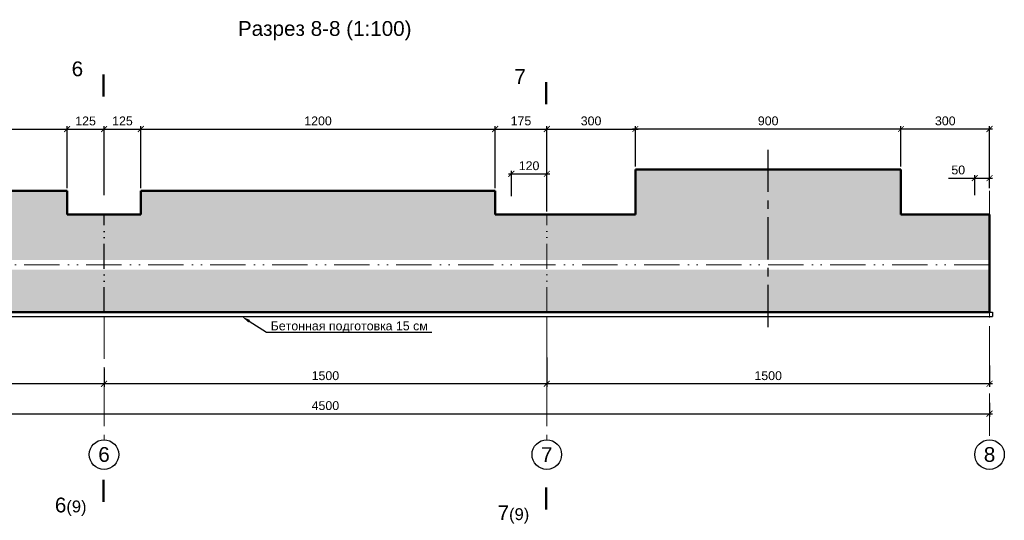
# Model space of a CAD drawing. Header units: millimetres. Extents: x 381297 to 840819, y 463079 to 618741.
# Tile 9 of 14: x 493055 to 526412, y 518086 to 535033. Entities that reach past the tile are written whole.
import ezdxf
from ezdxf import colors
from ezdxf.entities.mleader import LeaderData, LeaderLine
from ezdxf.math import Vec2, Vec3

# ---------------------------------------------------------------- set-up
doc = ezdxf.new("R2010")
doc.units = ezdxf.units.MM
doc.linetypes.add('ACAD_ISO12W100', pattern=[21, 12, -3, 0, -3, 0, -3])
doc.linetypes.add('осевая', pattern=[50.8, 31.75, -6.35, 6.35, -6.35])
for name, color, linetype, lineweight in [('Бетон', 7, 'Continuous', 50), ('ГТО-2_Размеры', 7, 'Continuous', 15), ('Отдел_Выноски(стрелка)', 7, 'Continuous', 15), ('Отдел_Заглавные надписи', 7, 'Continuous', 30), ('Отдел_Разрезы. Сечения. Узлы', 7, 'Continuous', 15)]:
    doc.layers.add(name, color=color, linetype=linetype, lineweight=lineweight)
doc.layers.add('Оси', color=1, linetype='осевая')
doc.layers.add('Штриховка', color=7, linetype='Continuous')
doc.styles.add('arial', font='arial.ttf')
doc.styles.add('аrial', font='arial.ttf')
doc.styles.add('ариал 0.9', font='arial.ttf', dxfattribs={"width": 0.9})
doc.styles.add('Рогун1', font='arial.ttf')
doc.dimstyles.new('100 мм', dxfattribs={"dimscale": 100, "dimtxt": 3.5, "dimasz": 2, "dimexe": 1, "dimexo": 1, "dimgap": 1.2, "dimtad": 1, "dimdec": 0, "dimlfac": 0.1, "dimrnd": 0.0001, "dimtxsty": 'Рогун1', "dimblk": 'ARCHTICK', "dimcen": 2.5, "dimdle": 1, "dimaunit": 1, "dimadec": 1, "dimazin": 0, "dimtfac": 1, "dimtdec": 0, "dimtmove": 1, "dimatfit": 3, "dimldrblk": 'ARCHTICK', "dimfxl": 1, "dimtfill": 1, "dimarcsym": 0})

# ---------------------------------------------------------------- blocks, each defined once
blk = doc.blocks.new('_ArchTick')
at = {"color": 0, "linetype": 'ByBlock', "const_width": 0.15}
blk.add_lwpolyline([(-0.5, -0.5), (0.5, 0.5)], dxfattribs=at)
blk = doc.blocks.new('*D134')
at = {"layer": 'Defpoints', "color": 0, "transparency": 16777216}
for p in [(510912, 523674), (525912, 523423), (510912, 522707)]:
    blk.add_point(p, dxfattribs=at)
at = {"layer": 'ГТО-2_Размеры', "color": 0, "lineweight": -2, "transparency": 16777216}
for p, q in [((510912, 523574), (510912, 522607)), ((525912, 523323), (525912, 522607)), ((526012, 522707), (510812, 522707))]:
    blk.add_line(p, q, dxfattribs=at)
at = {"layer": 'ГТО-2_Размеры', "color": 0, "lineweight": -2, "transparency": 16777216, "xscale": 200, "yscale": 200, "zscale": 200, "rotation": 180}
blk.add_blockref('_ArchTick', (510912, 522707), dxfattribs=at)
at = {"layer": 'ГТО-2_Размеры', "color": 0, "lineweight": -2, "transparency": 16777216, "xscale": 200, "yscale": 200, "zscale": 200}
blk.add_blockref('_ArchTick', (525912, 522707), dxfattribs=at)
at = {"layer": 'ГТО-2_Размеры', "color": 0, "transparency": 16777216, "insert": (518412, 522980), "char_height": 300, "attachment_point": 5, "style": 'Рогун1'}
blk.add_mtext('1500', dxfattribs=at)
blk = doc.blocks.new('*D135')
at = {"layer": 'Defpoints', "color": 0, "transparency": 16777216}
for p in [(510912, 523693), (495912, 523319), (495912, 522707)]:
    blk.add_point(p, dxfattribs=at)
at = {"layer": 'ГТО-2_Размеры', "color": 0, "lineweight": -2, "transparency": 16777216}
for p, q in [((510912, 523593), (510912, 522607)), ((495912, 523219), (495912, 522607)), ((511012, 522707), (495812, 522707))]:
    blk.add_line(p, q, dxfattribs=at)
at = {"layer": 'ГТО-2_Размеры', "color": 0, "lineweight": -2, "transparency": 16777216, "xscale": 200, "yscale": 200, "zscale": 200, "rotation": 180}
blk.add_blockref('_ArchTick', (495912, 522707), dxfattribs=at)
at = {"layer": 'ГТО-2_Размеры', "color": 0, "lineweight": -2, "transparency": 16777216, "xscale": 200, "yscale": 200, "zscale": 200}
blk.add_blockref('_ArchTick', (510912, 522707), dxfattribs=at)
at = {"layer": 'ГТО-2_Размеры', "color": 0, "transparency": 16777216, "insert": (503412, 522980), "char_height": 300, "attachment_point": 5, "style": 'Рогун1'}
blk.add_mtext('1500', dxfattribs=at)
blk = doc.blocks.new('*D136')
at = {"layer": 'Defpoints', "color": 0, "transparency": 16777216}
for p in [(480912, 523249), (495912, 523319), (480912, 522707)]:
    blk.add_point(p, dxfattribs=at)
at = {"layer": 'ГТО-2_Размеры', "color": 0, "lineweight": -2, "transparency": 16777216}
for p, q in [((480912, 523149), (480912, 522607)), ((495912, 523219), (495912, 522607)), ((496012, 522707), (480812, 522707))]:
    blk.add_line(p, q, dxfattribs=at)
at = {"layer": 'ГТО-2_Размеры', "color": 0, "lineweight": -2, "transparency": 16777216, "xscale": 200, "yscale": 200, "zscale": 200, "rotation": 180}
blk.add_blockref('_ArchTick', (480912, 522707), dxfattribs=at)
at = {"layer": 'ГТО-2_Размеры', "color": 0, "lineweight": -2, "transparency": 16777216, "xscale": 200, "yscale": 200, "zscale": 200}
blk.add_blockref('_ArchTick', (495912, 522707), dxfattribs=at)
at = {"layer": 'ГТО-2_Размеры', "color": 0, "transparency": 16777216, "insert": (488412, 522980), "char_height": 300, "attachment_point": 5, "style": 'Рогун1'}
blk.add_mtext('1500', dxfattribs=at)
blk = doc.blocks.new('*D137')
at = {"layer": 'Defpoints', "color": 0, "transparency": 16777216}
for p in [(480912, 522279), (525912, 522166), (525912, 521693)]:
    blk.add_point(p, dxfattribs=at)
at = {"layer": 'ГТО-2_Размеры', "color": 0, "lineweight": -2, "transparency": 16777216}
for p, q in [((480912, 522179), (480912, 521593)), ((525912, 522066), (525912, 521593)), ((480812, 521693), (526012, 521693))]:
    blk.add_line(p, q, dxfattribs=at)
at = {"layer": 'ГТО-2_Размеры', "color": 0, "lineweight": -2, "transparency": 16777216, "xscale": 200, "yscale": 200, "zscale": 200, "rotation": 180}
blk.add_blockref('_ArchTick', (480912, 521693), dxfattribs=at)
at = {"layer": 'ГТО-2_Размеры', "color": 0, "lineweight": -2, "transparency": 16777216, "xscale": 200, "yscale": 200, "zscale": 200}
blk.add_blockref('_ArchTick', (525912, 521693), dxfattribs=at)
at = {"layer": 'ГТО-2_Размеры', "color": 0, "transparency": 16777216, "insert": (503412, 521966), "char_height": 300, "attachment_point": 5, "style": 'Рогун1'}
blk.add_mtext('4500', dxfattribs=at)
blk = doc.blocks.new('*D138')
at = {"layer": 'Defpoints', "color": 0, "transparency": 16777216}
for p in [(494662, 531329), (482662, 529234), (494662, 529234)]:
    blk.add_point(p, dxfattribs=at)
at = {"layer": 'ГТО-2_Размеры', "color": 0, "lineweight": -2, "transparency": 16777216}
for p, q in [((482662, 529334), (482662, 531429)), ((494662, 529334), (494662, 531429)), ((482562, 531329), (494762, 531329))]:
    blk.add_line(p, q, dxfattribs=at)
at = {"layer": 'ГТО-2_Размеры', "color": 0, "lineweight": -2, "transparency": 16777216, "xscale": 200, "yscale": 200, "zscale": 200, "rotation": 180}
blk.add_blockref('_ArchTick', (482662, 531329), dxfattribs=at)
at = {"layer": 'ГТО-2_Размеры', "color": 0, "lineweight": -2, "transparency": 16777216, "xscale": 200, "yscale": 200, "zscale": 200}
blk.add_blockref('_ArchTick', (494662, 531329), dxfattribs=at)
at = {"layer": 'ГТО-2_Размеры', "color": 0, "transparency": 16777216, "insert": (488662, 531603), "char_height": 300, "attachment_point": 5, "style": 'Рогун1'}
blk.add_mtext('1200', dxfattribs=at)
blk = doc.blocks.new('*D139')
at = {"layer": 'Defpoints', "color": 0, "transparency": 16777216}
for p in [(497162, 531331), (497162, 529234), (495912, 528995)]:
    blk.add_point(p, dxfattribs=at)
at = {"layer": 'ГТО-2_Размеры', "color": 0, "lineweight": -2, "transparency": 16777216}
for p, q in [((495912, 529095), (495912, 531431)), ((497162, 529334), (497162, 531431)), ((495812, 531331), (497262, 531331))]:
    blk.add_line(p, q, dxfattribs=at)
at = {"layer": 'ГТО-2_Размеры', "color": 0, "lineweight": -2, "transparency": 16777216, "xscale": 200, "yscale": 200, "zscale": 200, "rotation": 180}
blk.add_blockref('_ArchTick', (495912, 531331), dxfattribs=at)
at = {"layer": 'ГТО-2_Размеры', "color": 0, "lineweight": -2, "transparency": 16777216, "xscale": 200, "yscale": 200, "zscale": 200}
blk.add_blockref('_ArchTick', (497162, 531331), dxfattribs=at)
at = {"layer": 'ГТО-2_Размеры', "color": 0, "transparency": 16777216, "insert": (496537, 531604), "char_height": 300, "attachment_point": 5, "style": 'Рогун1'}
blk.add_mtext('125', dxfattribs=at)
blk = doc.blocks.new('*D140')
at = {"layer": 'Defpoints', "color": 0, "transparency": 16777216}
for p in [(509162, 531332), (497162, 529234), (509162, 529234)]:
    blk.add_point(p, dxfattribs=at)
at = {"layer": 'ГТО-2_Размеры', "color": 0, "lineweight": -2, "transparency": 16777216}
for p, q in [((497162, 529334), (497162, 531432)), ((509162, 529334), (509162, 531432)), ((497062, 531332), (509262, 531332))]:
    blk.add_line(p, q, dxfattribs=at)
at = {"layer": 'ГТО-2_Размеры', "color": 0, "lineweight": -2, "transparency": 16777216, "xscale": 200, "yscale": 200, "zscale": 200, "rotation": 180}
blk.add_blockref('_ArchTick', (497162, 531332), dxfattribs=at)
at = {"layer": 'ГТО-2_Размеры', "color": 0, "lineweight": -2, "transparency": 16777216, "xscale": 200, "yscale": 200, "zscale": 200}
blk.add_blockref('_ArchTick', (509162, 531332), dxfattribs=at)
at = {"layer": 'ГТО-2_Размеры', "color": 0, "transparency": 16777216, "insert": (503162, 531605), "char_height": 300, "attachment_point": 5, "style": 'Рогун1'}
blk.add_mtext('1200', dxfattribs=at)
blk = doc.blocks.new('*D141')
at = {"layer": 'Defpoints', "color": 0, "transparency": 16777216}
for p in [(513912, 531332), (513912, 529967), (510912, 528434)]:
    blk.add_point(p, dxfattribs=at)
at = {"layer": 'ГТО-2_Размеры', "color": 0, "lineweight": -2, "transparency": 16777216}
for p, q in [((510912, 528534), (510912, 531432)), ((513912, 530067), (513912, 531432)), ((510812, 531332), (514012, 531332))]:
    blk.add_line(p, q, dxfattribs=at)
at = {"layer": 'ГТО-2_Размеры', "color": 0, "lineweight": -2, "transparency": 16777216, "xscale": 200, "yscale": 200, "zscale": 200, "rotation": 180}
blk.add_blockref('_ArchTick', (510912, 531332), dxfattribs=at)
at = {"layer": 'ГТО-2_Размеры', "color": 0, "lineweight": -2, "transparency": 16777216, "xscale": 200, "yscale": 200, "zscale": 200}
blk.add_blockref('_ArchTick', (513912, 531332), dxfattribs=at)
at = {"layer": 'ГТО-2_Размеры', "color": 0, "transparency": 16777216, "insert": (512412, 531605), "char_height": 300, "attachment_point": 5, "style": 'Рогун1'}
blk.add_mtext('300', dxfattribs=at)
blk = doc.blocks.new('*D159')
at = {"layer": 'Defpoints', "color": 0, "transparency": 16777216}
for p in [(522912, 531333), (513912, 529967), (522912, 529967)]:
    blk.add_point(p, dxfattribs=at)
at = {"layer": 'ГТО-2_Размеры', "color": 0, "lineweight": -2, "transparency": 16777216}
for p, q in [((513912, 530067), (513912, 531433)), ((522912, 530067), (522912, 531433)), ((513812, 531333), (523012, 531333))]:
    blk.add_line(p, q, dxfattribs=at)
at = {"layer": 'ГТО-2_Размеры', "color": 0, "lineweight": -2, "transparency": 16777216, "xscale": 200, "yscale": 200, "zscale": 200, "rotation": 180}
blk.add_blockref('_ArchTick', (513912, 531333), dxfattribs=at)
at = {"layer": 'ГТО-2_Размеры', "color": 0, "lineweight": -2, "transparency": 16777216, "xscale": 200, "yscale": 200, "zscale": 200}
blk.add_blockref('_ArchTick', (522912, 531333), dxfattribs=at)
at = {"layer": 'ГТО-2_Размеры', "color": 0, "transparency": 16777216, "insert": (518412, 531606), "char_height": 300, "attachment_point": 5, "style": 'Рогун1'}
blk.add_mtext('900', dxfattribs=at)
blk = doc.blocks.new('*D147')
at = {"layer": 'Defpoints', "color": 0, "transparency": 16777216}
for p in [(525912, 531333), (522912, 529967), (525912, 529234)]:
    blk.add_point(p, dxfattribs=at)
at = {"layer": 'ГТО-2_Размеры', "color": 0, "lineweight": -2, "transparency": 16777216}
for p, q in [((522912, 530067), (522912, 531433)), ((525912, 529334), (525912, 531433)), ((522812, 531333), (526012, 531333))]:
    blk.add_line(p, q, dxfattribs=at)
at = {"layer": 'ГТО-2_Размеры', "color": 0, "lineweight": -2, "transparency": 16777216, "xscale": 200, "yscale": 200, "zscale": 200, "rotation": 180}
blk.add_blockref('_ArchTick', (522912, 531333), dxfattribs=at)
at = {"layer": 'ГТО-2_Размеры', "color": 0, "lineweight": -2, "transparency": 16777216, "xscale": 200, "yscale": 200, "zscale": 200}
blk.add_blockref('_ArchTick', (525912, 531333), dxfattribs=at)
at = {"layer": 'ГТО-2_Размеры', "color": 0, "transparency": 16777216, "insert": (524412, 531606), "char_height": 300, "attachment_point": 5, "style": 'Рогун1'}
blk.add_mtext('300', dxfattribs=at)
blk = doc.blocks.new('*D148')
at = {"layer": 'Defpoints', "color": 0, "transparency": 16777216}
for p in [(510912, 531332), (509162, 529234), (510912, 529234)]:
    blk.add_point(p, dxfattribs=at)
at = {"layer": 'ГТО-2_Размеры', "color": 0, "lineweight": -2, "transparency": 16777216}
for p, q in [((509162, 529334), (509162, 531432)), ((510912, 529334), (510912, 531432)), ((509062, 531332), (511012, 531332))]:
    blk.add_line(p, q, dxfattribs=at)
at = {"layer": 'ГТО-2_Размеры', "color": 0, "lineweight": -2, "transparency": 16777216, "xscale": 200, "yscale": 200, "zscale": 200, "rotation": 180}
blk.add_blockref('_ArchTick', (509162, 531332), dxfattribs=at)
at = {"layer": 'ГТО-2_Размеры', "color": 0, "lineweight": -2, "transparency": 16777216, "xscale": 200, "yscale": 200, "zscale": 200}
blk.add_blockref('_ArchTick', (510912, 531332), dxfattribs=at)
at = {"layer": 'ГТО-2_Размеры', "color": 0, "transparency": 16777216, "insert": (510037, 531605), "char_height": 300, "attachment_point": 5, "style": 'Рогун1'}
blk.add_mtext('175', dxfattribs=at)
blk = doc.blocks.new('*D149')
at = {"layer": 'Defpoints', "color": 0, "transparency": 16777216}
for p in [(495912, 531329), (494662, 529234), (495912, 529234)]:
    blk.add_point(p, dxfattribs=at)
at = {"layer": 'ГТО-2_Размеры', "color": 0, "lineweight": -2, "transparency": 16777216}
for p, q in [((494662, 529334), (494662, 531429)), ((495912, 529334), (495912, 531429)), ((494562, 531329), (496012, 531329))]:
    blk.add_line(p, q, dxfattribs=at)
at = {"layer": 'ГТО-2_Размеры', "color": 0, "lineweight": -2, "transparency": 16777216, "xscale": 200, "yscale": 200, "zscale": 200, "rotation": 180}
blk.add_blockref('_ArchTick', (494662, 531329), dxfattribs=at)
at = {"layer": 'ГТО-2_Размеры', "color": 0, "lineweight": -2, "transparency": 16777216, "xscale": 200, "yscale": 200, "zscale": 200}
blk.add_blockref('_ArchTick', (495912, 531329), dxfattribs=at)
at = {"layer": 'ГТО-2_Размеры', "color": 0, "transparency": 16777216, "insert": (495287, 531603), "char_height": 300, "attachment_point": 5, "style": 'Рогун1'}
blk.add_mtext('125', dxfattribs=at)
blk = doc.blocks.new('*D162')
at = {"layer": 'Defpoints', "color": 0, "transparency": 16777216}
for p in [(510912, 529814), (509712, 528964), (510912, 529001)]:
    blk.add_point(p, dxfattribs=at)
at = {"layer": 'ГТО-2_Размеры', "color": 0, "lineweight": -2, "transparency": 16777216}
for p, q in [((509612, 529814), (511012, 529814)), ((509712, 529064), (509712, 529914)), ((510912, 529101), (510912, 529914))]:
    blk.add_line(p, q, dxfattribs=at)
at = {"layer": 'ГТО-2_Размеры', "color": 0, "lineweight": -2, "transparency": 16777216, "xscale": 200, "yscale": 200, "zscale": 200, "rotation": 180}
blk.add_blockref('_ArchTick', (509712, 529814), dxfattribs=at)
at = {"layer": 'ГТО-2_Размеры', "color": 0, "lineweight": -2, "transparency": 16777216, "xscale": 200, "yscale": 200, "zscale": 200}
blk.add_blockref('_ArchTick', (510912, 529814), dxfattribs=at)
at = {"layer": 'ГТО-2_Размеры', "color": 0, "transparency": 16777216, "insert": (510312, 530087), "char_height": 300, "attachment_point": 5, "style": 'Рогун1'}
blk.add_mtext('120', dxfattribs=at)
blk = doc.blocks.new('*D163')
at = {"layer": 'Defpoints', "color": 0, "transparency": 16777216}
for p in [(525912, 529671), (525912, 529234), (525412, 528987)]:
    blk.add_point(p, dxfattribs=at)
at = {"layer": 'ГТО-2_Размеры', "color": 0, "lineweight": -2, "transparency": 16777216}
for p, q in [((525412, 529087), (525412, 529771)), ((525912, 529334), (525912, 529771)), ((524517, 529671), (525412, 529671)), ((525312, 529671), (526012, 529671))]:
    blk.add_line(p, q, dxfattribs=at)
at = {"layer": 'ГТО-2_Размеры', "color": 0, "lineweight": -2, "transparency": 16777216, "xscale": 200, "yscale": 200, "zscale": 200, "rotation": 180}
blk.add_blockref('_ArchTick', (525412, 529671), dxfattribs=at)
at = {"layer": 'ГТО-2_Размеры', "color": 0, "lineweight": -2, "transparency": 16777216, "xscale": 200, "yscale": 200, "zscale": 200}
blk.add_blockref('_ArchTick', (525912, 529671), dxfattribs=at)
at = {"layer": 'ГТО-2_Размеры', "color": 0, "transparency": 16777216, "insert": (524851, 529944), "char_height": 300, "attachment_point": 5, "style": 'Рогун1'}
blk.add_mtext('50', dxfattribs=at)

msp = doc.modelspace()

# ---------------------------------------------------------------- hatches: boundary and pattern name
at = {"layer": 'Штриховка', "lineweight": 15}
h = msp.add_hatch(dxfattribs=at)
h.set_pattern_fill('AR-CONC', color=256, scale=10)
h.set_pattern_definition([(50, (58235.3, 11305.8), (1821.8467, -159.391), [190.5, -2095.5]), (355, (58235.3, 11305.8), (-352.434, 1910.5685), [152.4, -1676.406]), (100.45144, (58387, 11292.5), (1469.4125, 1751.1775), [161.9, -1780.9024]), (46.1842, (58235.3, 11813.8), (2710.7904, -420.423), [285.75, -3143.25]), (96.63556, (58461.2, 11778.8), (2374.041, 2474.261), [242.85, -2671.356]), (351.18415, (58235.3, 11813.8), (2374.041, 2474.261), [228.6, -2514.597]), (21, (58489.3, 11686.8), (1516.144, -1022.652), [190.5, -2095.5]), (326, (58489.3, 11686.8), (618.0203, 1841.8797), [152.4, -1676.4]), (71.45144, (58615.6, 11601.6), (2134.164, 819.2277), [161.9, -1780.8994]), (37.5, (58235.26, 11305.8), (30.88603, 845.5504), [0, -1656.08, 0, -1701.8, 0, -1682.75]), (7.5, (58235.3, 11305.8), (668.1966, 1001.8057), [0, -970.28, 0, -1617.98, 0, -641.35]), (327.5, (57668.84, 11305.8), (1355.90595, -57.28744), [0, -635, 0, -1981.2, 0, -2628.9]), (317.5, (57414.8, 11305.8), (1481.2918, 254.265), [0, -825.5, 0, -1315.72, 0, -1866.9])])
edge = h.paths.add_edge_path(flags=16)
edge.add_line((486313.8995047, 526495.6345275), (485732.6315384, 526495.6345275))
edge.add_arc((485776.6123379, 526215.8659352), 283.2044773, 98.9340203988, 257.1304389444)
edge.add_line((485713.5335722, 525939.7756505), (486294.8015387, 525939.7756505))
edge.add_arc((486255.9777219, 526219.3670614), 282.2740615, 277.9054892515, 438.1589701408)
h.paths.add_polyline_path([(525911.9873704, 525133.8988331), (525911.9873704, 528433.8988331), (522911.9873702, 528433.8988331), (522911.9873702, 529966.8988331), (513911.9873702, 529966.8988331), (513911.9873702, 528433.8988331), (509161.9873707, 528433.8988331), (509161.9873707, 529233.8988331), (497161.9873703, 529233.8988331), (497161.9873703, 528433.8988331), (494661.9873703, 528433.8988331), (494661.9873703, 529233.8988331), (482661.9873702, 529233.8988331), (482661.9873702, 528433.8988331), (481211.9873704, 528433.8996882), (481211.9873704, 525133.8996882), (481911.9873704, 525133.8988331)])
h.paths.add_polyline_path([(525911.9873704, 526573.898833), (525911.9873704, 526893.8988325), (481911.9873702, 526893.8988303), (481911.9873702, 526573.898833)], flags=17)

# ---------------------------------------------------------------- linework, layer by layer
at = {"color": 3, "lineweight": 30}
msp.add_line((482661.9873702, 524983.8128259), (526011.9873704, 524983.8128259), dxfattribs=at)
at = {"color": 4, "linetype": 'ACAD_ISO12W100', "ltscale": 70}
for points in [[(495911.9873704, 525133.8992804), (495911.9873703, 528433.8988331)], [(525911.9873704, 525133.8992804), (525911.9873703, 528433.8988331)]]:
    msp.add_lwpolyline(points, dxfattribs=at)
at = {"color": 4, "linetype": 'ACAD_ISO12W100', "lineweight": 15, "ltscale": 70}
msp.add_lwpolyline([(510911.9873704, 525133.8992804), (510911.9873703, 528433.8988331)], dxfattribs=at)
at = {"color": 4, "linetype": 'ACAD_ISO12W100', "lineweight": 15, "ltscale": 100}
msp.add_lwpolyline([(525911.9873704, 526733.8988331), (481211.9873704, 526733.8988331)], dxfattribs=at)
at = {"color": 3, "lineweight": 30}
msp.add_lwpolyline([(525911.9873704, 525133.8992804), (526011.9873704, 525133.8992804), (526011.9873704, 524983.8132732)], dxfattribs=at)
for centre in [(495911.9873704, 520310.3154479), (510911.9873704, 520310.3154479), (525911.9873704, 520310.3154479)]:
    msp.add_circle(centre, 500)
at = {"layer": 'Бетон', "color": 2, "ltscale": 10}
for p, q in [((513911.9873702, 528433.8988331), (513911.9873702, 529966.8988331)), ((513911.9873702, 529966.8988331), (522911.9873702, 529966.8988331)), ((522911.9873702, 528433.8988331), (522911.9873702, 529966.8988331)), ((482661.9873702, 529233.8988331), (494661.9873703, 529233.8988331)), ((494661.9873703, 529233.8988331), (494661.9873703, 528433.8988331)), ((497161.9873703, 528433.8988331), (497161.9873703, 529233.8988331)), ((497161.9873703, 529233.8988331), (509161.9873707, 529233.8988331)), ((509161.9873707, 529233.8988331), (509161.9873707, 528433.8988331)), ((494661.9873703, 528433.8988331), (497161.9873703, 528433.8988331)), ((509161.9873707, 528433.8988331), (513911.9873702, 528433.8988331)), ((522911.9873702, 528433.8988331), (525911.9873704, 528433.8988331)), ((525911.9873704, 528433.8988331), (525911.9873704, 525133.8988331)), ((525911.9873704, 525133.8992808), (480926.9873704, 525133.9005514))]:
    msp.add_line(p, q, dxfattribs=at)
at = {"layer": 'Оси', "linetype": 'осевая', "ltscale": 45}
msp.add_line((518411.9873702, 524628.0841278), (518411.9873702, 530673.9260401), dxfattribs=at)
at = {"layer": 'Оси', "linetype": 'осевая', "lineweight": 15, "ltscale": 45}
for points in [[(525911.9873703, 529233.8988331), (525911.9873704, 520810.3154479)], [(495911.9873704, 524983.8128259), (495911.9873704, 520810.3154479)], [(510911.9873704, 524983.8128259), (510911.9873704, 520810.3154479)]]:
    msp.add_lwpolyline(points, dxfattribs=at)
at = {"layer": 'Отдел_Разрезы. Сечения. Узлы'}
for points in [[(495893.0751157, 532432.3555563, 75, 75, 0), (495893.1180766, 533182.3555551, 75, 75, 0), (495893.1037563, 532932.3555555, 0, 100, 0), (495393.1037571, 532932.3841962, 0, 0, 0), (494643.1037583, 532932.4271571, 0, 0, 0)], [(510891.825116, 532171.1074839, 75, 75, 0), (510891.8680769, 532921.1074827, 75, 75, 0), (510891.8537566, 532671.1074832, 0, 100, 0), (510391.8537574, 532671.1361238, 0, 0, 0), (509641.8537586, 532671.1790847, 0, 0, 0)], [(495893.4672014, 519459.8586969, 75, 75, 0), (495892.9220337, 518709.8588951, 75, 75, 0), (495893.1037563, 518959.858829, 0, 100, 0), (495393.1038884, 518960.2222741, 0, 0, 0), (494643.1040865, 518960.7674418, 0, 0, 0)], [(510892.2172017, 519198.6106245, 75, 75, 0), (510891.672034, 518448.6108227, 75, 75, 0), (510891.8537566, 518698.6107567, 0, 100, 0), (510391.8538887, 518698.9742017, 0, 0, 0), (509641.8540868, 518699.5193694, 0, 0, 0)]]:
    msp.add_lwpolyline(points, format="xyseb", dxfattribs=at)

# ---------------------------------------------------------------- texts
at = {"char_height": 2.5, "attachment_point": 1, "style": 'аrial'}
for s, insert in [('{\\H200x;6\\H0.8x;(9)}', (494247.8757862, 518853.8541354)), ('{\\H200x;7\\H0.8x;(9)}', (509246.6257865, 518592.606063))]:
    msp.add_mtext_dynamic_manual_height_columns(s, width=3148.469281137, gutter_width=12.5, heights=[0], dxfattribs=dict(at, insert=insert))
at = {"layer": 'Отдел_Заглавные надписи', "char_height": 500, "attachment_point": 5, "style": 'arial'}
for s, insert, width in [('Разрез 8-8 (1:100)', (503388.4951374, 534659.8322817), 6821.467300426), ('6', (495911.9873704, 520310.3154479), 487.007697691), ('7', (510911.9873704, 520310.3154479), 487.007697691), ('8', (525911.9873704, 520310.3154479), 487.007697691)]:
    msp.add_mtext(s, dxfattribs=dict(at, insert=insert, width=width))
at = {"layer": 'Отдел_Разрезы. Сечения. Узлы', "style": 'ариал 0.9'}
for s, p in [('6', (494815.6659769, 533119.9141235, 1507.2841379)), ('7', (509814.4159772, 532858.6660511, 1507.2841379))]:
    msp.add_text(s, height=500, rotation=360, dxfattribs=at).set_placement(p)

# ---------------------------------------------------------------- dimensions: what is measured, and where the dimension line sits
at = {"layer": 'ГТО-2_Размеры'}
for base, p1, p2, picture, middle in [((494661.9873703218, 531329.4597498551), (482661.9873701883, 529233.8988330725), (494661.9873703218, 529233.8988330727), '*D138', (488661.9873702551, 531602.6316461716)), ((495911.9873703, 531329.4597499), (494661.9873703, 529233.8988331), (495911.9873703, 529233.8988331), '*D149', (495286.9873703, 531602.6316462)), ((497161.9873703, 531330.7097499), (495911.9873703, 528995.092527), (497161.9873703, 529233.8988331), '*D139', (496536.9873703, 531603.8816462)), ((509161.9873706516, 531331.9597498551), (497161.9873703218, 529233.8988330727), (509161.9873706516, 529233.8988330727), '*D140', (503161.9873704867, 531605.1316461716)), ((510911.9873704, 531331.9597499), (509161.9873707, 529233.8988331), (510911.9873704, 529233.8988331), '*D148', (510036.9873705, 531605.1316462)), ((513911.9873702, 531331.9597499), (510911.9873704, 528433.8988331), (513911.9873702, 529966.8988331), '*D141', (512411.9873703, 531605.2339654)), ((522911.9873701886, 531333.2097498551), (513911.9873701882, 529966.8988330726), (522911.9873701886, 529966.8988330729), '*D159', (518411.9873701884, 531606.3816461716)), ((525911.9873703, 531333.2097499), (522911.9873702, 529966.8988331), (525911.9873703, 529233.8988331), '*D147', (524411.9873703, 531606.4839654)), ((495911.9873704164, 522706.6630621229), (510911.9873704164, 523692.8476696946), (495911.9873704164, 523319.1781321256), '*D135', (503411.9873704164, 522979.8349584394)), ((510911.9873704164, 522706.6630621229), (525911.9873704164, 523423.0826368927), (510911.9873704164, 523674.2485745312), '*D134', (518411.9873704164, 522979.8349584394)), ((480911.9873704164, 522706.6630621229), (495911.9873704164, 523319.1781321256), (480911.9873704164, 523248.859397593), '*D136', (488411.9873704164, 522979.8349584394)), ((525911.9878177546, 521693.1822593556), (480911.9873704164, 522279.436074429), (525911.9878177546, 522165.7271545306), '*D137', (503411.9875940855, 521966.3541556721))]:
    dim = msp.add_linear_dim(base=base, p1=p1, p2=p2, angle=180, dimstyle='100 мм', override={"dimtxt": 3, "dimdec": 6, "dimtfill": 0}, dxfattribs=at)
    dim.commit()
    dim.dimension.update_dxf_attribs({"geometry": picture, "text_midpoint": middle})
for base, p1, p2, picture, middle in [((510911.9873704, 529813.5626176), (509711.9873704, 528963.6844188), (510911.9873704, 529001.4065028), '*D162', (510311.9873704, 529813.5626176)), ((525911.9873703, 529671.0549479), (525411.9873703, 528987.117646), (525911.9873703, 529233.8988331), '*D163', (524851.2601205, 529671.0549479))]:
    dim = msp.add_linear_dim(base=base, p1=p1, p2=p2, angle=180, dimstyle='100 мм', override={"dimtxt": 3, "dimdec": 6, "dimtfill": 0}, dxfattribs=at)
    dim.commit()
    dim.dimension.update_dxf_attribs({"geometry": picture, "text_midpoint": middle, "dimtype": 160})

# ---------------------------------------------------------------- leaders
at = {"layer": 'Отдел_Выноски(стрелка)'}
ml = msp.add_multileader_mtext('Standard', dxfattribs=at)
ml.set_content('Бетонная подготовка 15 см', color=256, style='arial')
ml.set_leader_properties()
ml.build(insert=Vec2(0, 0))
ml.multileader.update_dxf_attribs({"text_left_attachment_type": 6, "text_right_attachment_type": 6, "dogleg_length": 136.6171409, "arrow_head_size": 300})
ctx = ml.context
ctx.base_point, ctx.char_height, ctx.arrow_head_size, ctx.plane_origin = Vec3(501555.8531342, 524455.7418104), 300, 300, Vec3(497815.5006609, 532863.3265135)
ctx.left_attachment, ctx.right_attachment = 6, 6
notes = []
notes.append((ctx, [(0, (1, 1, 0), (501419.2359933, 524455.7418104), (1, 0), 136.6171409, [(0, [(500579.2848051, 524983.8128259)], 0, [])])]))
ctx.mtext.insert, ctx.mtext.width, ctx.mtext.defined_height, ctx.mtext.flow_direction = Vec3(501557.8531342, 524817.3379904), 5404.37654058, 383.2878581, 5
for ctx, leaders in notes:
    for number, flags, end, landing, length, lines in leaders:
        leader = LeaderData()
        leader.index, (leader.has_last_leader_line, leader.has_dogleg_vector, leader.attachment_direction) = number, flags
        leader.last_leader_point, leader.dogleg_vector, leader.dogleg_length = Vec3(end), Vec3(landing), length
        for number, points, colour, breaks in lines:
            line = LeaderLine()
            line.index, line.vertices, line.color, line.breaks = number, Vec3.list(points), colors.encode_raw_color(colour), breaks
            leader.lines.append(line)
        ctx.leaders.append(leader)

doc.saveas('drawing.dxf')
